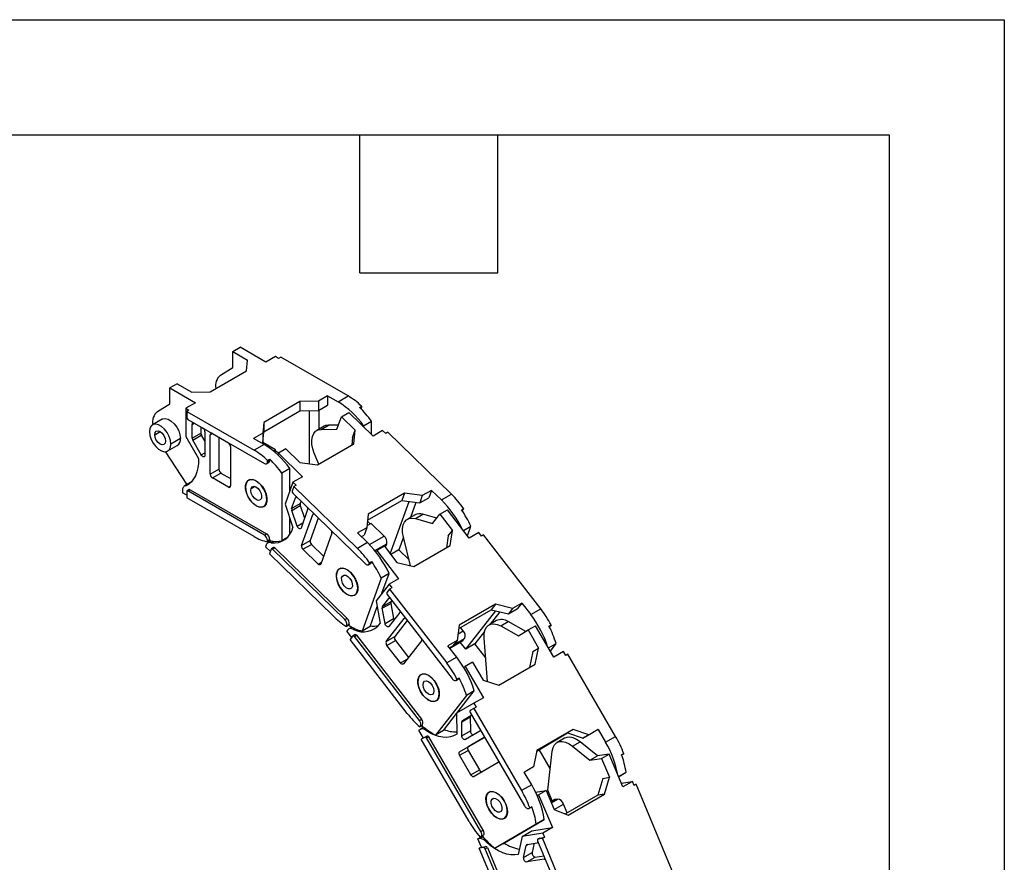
# Model space of a CAD drawing. Header units: millimetres. Extents: x 0 to 1676, y 0 to 1295.
# Tile 11 of 11: x 1350 to 1676, y 1016 to 1295. Entities that reach past the tile are written whole.
import ezdxf

# ---------------------------------------------------------------- set-up
doc = ezdxf.new("R2010")
doc.units = ezdxf.units.MM
doc.header["$LTSCALE"] = 6
doc.layers.add('TEXT', color=140, linetype='Continuous', lineweight=25)

msp = doc.modelspace()

# ---------------------------------------------------------------- linework, layer by layer
at = {"color": 7, "linetype": 'Continuous'}
for p, q in [((0.01, 1295.42), (1676.41, 1295.42)), ((1676.41, 1295.42), (1676.41, 0.02))]:
    msp.add_line(p, q, dxfattribs=at)
for p, q in [((1420.95, 1185.49), (1423.43, 1186.92)), ((1431.91, 1182.02), (1423.43, 1186.92)), ((1420.95, 1185.49), (1425.83, 1182.67)), ((1420.95, 1180.18), (1420.95, 1185.49)), ((1435.09, 1183.85), (1431.91, 1182.02)), ((1436.15, 1183.24), (1435.09, 1183.85)), ((1436.86, 1183.65), (1436.15, 1183.24)), ((1459.13, 1170.79), (1436.86, 1183.65)), ((1416.89, 1177.68), (1420.95, 1180.18)), ((1425.55, 1179.16), (1425.83, 1182.67)), ((1413.53, 1172.22), (1425.55, 1179.16)), ((1402.57, 1174.87), (1400.09, 1173.45)), ((1402.57, 1174.87), (1407.45, 1172.06)), ((1400.09, 1173.45), (1408.58, 1168.55)), ((1400.09, 1168.14), (1400.09, 1173.45)), ((1407.45, 1172.06), (1413.53, 1172.22)), ((1452.35, 1170.87), (1449.31, 1169.12)), ((1452.35, 1170.87), (1455.81, 1168.87)), ((1452.35, 1170.87), (1452.35, 1167.77)), ((1455.81, 1168.87), (1459.13, 1170.79)), ((1396.03, 1165.64), (1400.09, 1168.14)), ((1408.58, 1168.55), (1405.39, 1166.71)), ((1443.22, 1168.96), (1431.2, 1162.02)), ((1449.31, 1169.12), (1443.22, 1168.96)), ((1443.22, 1168.96), (1443.22, 1165.85)), ((1449.31, 1169.12), (1449.31, 1166.02)), ((1449.31, 1166.02), (1452.35, 1167.77)), ((1462.88, 1167.02), (1463.59, 1167.43)), ((1463.59, 1167.43), (1463.59, 1167)), ((1405.39, 1166.71), (1406.46, 1166.1)), ((1405.39, 1166.71), (1405.39, 1157.4)), ((1406.46, 1166.1), (1405.75, 1165.69)), ((1405.75, 1165.69), (1405.75, 1163.65)), ((1405.75, 1165.69), (1428.02, 1152.83)), ((1431.2, 1158.91), (1443.22, 1165.85)), ((1443.22, 1165.85), (1449.31, 1166.02)), ((1446.41, 1148.35), (1446.41, 1165.94)), ((1449.45, 1166.1), (1449.45, 1159.74)), ((1455.42, 1159.77), (1456.91, 1163.93)), ((1456.91, 1163.93), (1459.39, 1165.35)), ((1456.91, 1163.93), (1461.53, 1159.43)), ((1467.41, 1157.53), (1459.39, 1165.35)), ((1463.59, 1167), (1463.17, 1166.75)), ((1397.59, 1163.08), (1394.41, 1161.24)), ((1406.1, 1163.04), (1431.42, 1148.42)), ((1407.52, 1161.4), (1408.22, 1161.81)), ((1407.52, 1156.84), (1407.52, 1161.4)), ((1408.22, 1161.81), (1411.05, 1160.18)), ((1410.34, 1160.59), (1410.34, 1158.47)), ((1431.2, 1162.02), (1430.92, 1158.51)), ((1431.2, 1162.02), (1431.2, 1158.91)), ((1451.25, 1160.78), (1448.77, 1159.35)), ((1450.21, 1159.72), (1452.68, 1161.15)), ((1455.93, 1161.18), (1452.68, 1161.15)), ((1464.3, 1160.9), (1466.91, 1162.41)), ((1464.3, 1160.9), (1464.3, 1160.57)), ((1466.91, 1158.02), (1466.91, 1162.41)), ((1395.11, 1157.95), (1396.91, 1158.99)), ((1405.39, 1157.4), (1409.63, 1150.07)), ((1407.52, 1156.84), (1410.34, 1158.47)), ((1407.72, 1156.14), (1410.55, 1157.78)), ((1410.55, 1157.78), (1411.76, 1155.69)), ((1411.76, 1158.95), (1411.76, 1151.13)), ((1413.53, 1157.93), (1414.23, 1158.34)), ((1413.53, 1144.87), (1413.53, 1157.93)), ((1414.23, 1158.34), (1419.54, 1155.28)), ((1430.92, 1158.51), (1427.88, 1156.75)), ((1430.92, 1155.4), (1431.2, 1158.91)), ((1430.92, 1158.51), (1430.92, 1155.4)), ((1450.21, 1159.72), (1455.42, 1159.77)), ((1460.65, 1157), (1461.53, 1159.43)), ((1461.09, 1154.92), (1461.53, 1159.43)), ((1470.59, 1159.37), (1467.41, 1157.53)), ((1471.6, 1158.39), (1470.59, 1159.37)), ((1472.3, 1158.8), (1471.6, 1158.39)), ((1493.36, 1138.27), (1472.3, 1158.8)), ((1399.41, 1152.58), (1402.59, 1154.42)), ((1403.63, 1156.71), (1400.44, 1154.87)), ((1410.55, 1151.25), (1407.72, 1156.14)), ((1416.35, 1157.12), (1416.35, 1146.5)), ((1420.24, 1154.05), (1420.24, 1140.99)), ((1431.35, 1154.75), (1427.88, 1156.75)), ((1431.35, 1154.75), (1428.02, 1152.83)), ((1430.57, 1155.2), (1430.92, 1155.4)), ((1435.09, 1152.99), (1430.92, 1155.4)), ((1449.07, 1147.98), (1461.09, 1154.92)), ((1460.65, 1157), (1460.41, 1154.53)), ((1405.75, 1141.6), (1398.73, 1152.36)), ((1410.55, 1151.25), (1411.76, 1151.94)), ((1434.42, 1152.6), (1435.09, 1152.99)), ((1434.71, 1152.36), (1435.09, 1152.58)), ((1435.09, 1152.58), (1435.09, 1152.99)), ((1435.09, 1152.58), (1436.18, 1151.95)), ((1435.86, 1151.33), (1436.05, 1151.88)), ((1438.53, 1153.31), (1436.05, 1151.88)), ((1436.05, 1151.88), (1444.08, 1144.06)), ((1438.53, 1153.31), (1443.14, 1148.81)), ((1449.41, 1148.18), (1447.94, 1151.8)), ((1432.17, 1148.35), (1432.87, 1148.76)), ((1432.48, 1149.47), (1433.18, 1149.88)), ((1432.48, 1149.03), (1432.48, 1149.47)), ((1432.48, 1149.03), (1433.18, 1149.44)), ((1433.18, 1149.88), (1433.18, 1149.44)), ((1443.14, 1148.81), (1449.07, 1147.98)), ((1413.53, 1144.87), (1416.35, 1146.5)), ((1414.23, 1143.64), (1417.06, 1145.28)), ((1417.06, 1145.28), (1420.24, 1143.44)), ((1439.83, 1146.78), (1437.21, 1145.27)), ((1437.21, 1145.27), (1437.21, 1122.84)), ((1439.83, 1139.27), (1439.83, 1146.78)), ((1407.01, 1142.14), (1404.91, 1140.93)), ((1405.39, 1141.06), (1406.39, 1141.63)), ((1405.91, 1141.5), (1405.75, 1141.6)), ((1419.54, 1140.58), (1414.23, 1143.64)), ((1426.58, 1143.08), (1426.23, 1142.87)), ((1440.9, 1142.22), (1438.27, 1134.94)), ((1444.08, 1144.06), (1440.9, 1142.22)), ((1440.9, 1142.22), (1441.9, 1141.25)), ((1441.9, 1141.25), (1441.19, 1140.84)), ((1404.33, 1139.56), (1404.33, 1138.74)), ((1405.75, 1137.93), (1404.33, 1138.74)), ((1405.75, 1139.15), (1405.75, 1137.11)), ((1406.56, 1139.79), (1405.85, 1139.38)), ((1406.1, 1139.36), (1406.81, 1139.76)), ((1431.42, 1124.74), (1406.1, 1139.36)), ((1406.81, 1139.76), (1432.12, 1125.15)), ((1419.54, 1140.58), (1420.24, 1140.99)), ((1427.02, 1140.2), (1428.14, 1140.85)), ((1441.19, 1140.84), (1440.62, 1139.24)), ((1440.84, 1138.6), (1464.77, 1115.26)), ((1441.19, 1140.84), (1462.25, 1120.31)), ((1477.8, 1138.62), (1465.78, 1131.68)), ((1477.8, 1138.62), (1476.93, 1136.19)), ((1483.72, 1137.79), (1477.8, 1138.62)), ((1483.72, 1137.79), (1482.85, 1135.36)), ((1486.77, 1139.54), (1483.72, 1137.79)), ((1486.77, 1139.54), (1485.89, 1137.11)), ((1486.77, 1139.54), (1490.04, 1136.35)), ((1490.04, 1136.35), (1493.36, 1138.27)), ((1428.02, 1124.25), (1405.75, 1137.11)), ((1432.13, 1135.31), (1432.07, 1135.28)), ((1438.27, 1134.94), (1440.9, 1127.21)), ((1440.46, 1133.5), (1441.75, 1137.07)), ((1440.46, 1133.5), (1443.29, 1135.14)), ((1440.5, 1132.86), (1443.33, 1134.49)), ((1441.75, 1137.07), (1442.16, 1137.31)), ((1443.58, 1135.92), (1443.29, 1135.14)), ((1443.33, 1134.49), (1444.74, 1130.33)), ((1465.58, 1129.65), (1476.93, 1136.19)), ((1473.09, 1118.54), (1479.33, 1135.86)), ((1476.93, 1136.19), (1482.85, 1135.36)), ((1481.62, 1135.53), (1479.82, 1130.55)), ((1482.85, 1135.36), (1485.89, 1137.11)), ((1428.76, 1134.44), (1428.73, 1134.42)), ((1431.23, 1134.21), (1431.58, 1134.42)), ((1442.25, 1127.7), (1440.5, 1132.86)), ((1445.76, 1133.16), (1443.56, 1127.04)), ((1443.75, 1121.31), (1447.43, 1131.53)), ((1447.43, 1131.53), (1447.84, 1131.77)), ((1465.78, 1131.68), (1465.34, 1127.17)), ((1481.3, 1131.41), (1478.83, 1129.98)), ((1481.45, 1130.18), (1483.93, 1131.61)), ((1488.49, 1130.29), (1483.93, 1131.61)), ((1487.12, 1128.54), (1489.55, 1131.65)), ((1489.55, 1131.65), (1492.02, 1133.08)), ((1489.55, 1131.65), (1493.69, 1126.28)), ((1499.23, 1123.75), (1492.02, 1133.08)), ((1496.65, 1133.14), (1497.35, 1133.54)), ((1497.23, 1133.2), (1496.78, 1132.94)), ((1496.87, 1132.82), (1496.98, 1132.88)), ((1497.35, 1133.54), (1497.23, 1133.2)), ((1439.83, 1124.94), (1439.83, 1130.35)), ((1442.25, 1127.7), (1444.2, 1128.82)), ((1449.26, 1130.38), (1446.58, 1122.94)), ((1466.77, 1128.58), (1465.4, 1127.79)), ((1465.55, 1129.34), (1466.49, 1128.42)), ((1471.05, 1124.41), (1466.77, 1128.58)), ((1481.45, 1130.18), (1487.12, 1128.54)), ((1431.42, 1124.74), (1432.12, 1125.15)), ((1453.78, 1125.34), (1450.1, 1115.11)), ((1465.34, 1127.17), (1462.3, 1125.42)), ((1465.58, 1122.23), (1462.3, 1125.42)), ((1463.54, 1124.21), (1464.46, 1124.75)), ((1465.34, 1127.17), (1464.46, 1124.75)), ((1492.27, 1124.47), (1493.69, 1126.28)), ((1492.97, 1121.26), (1493.69, 1126.28)), ((1497.33, 1126.2), (1499.81, 1127.63)), ((1498.67, 1124.46), (1499.81, 1127.63)), ((1502.41, 1125.58), (1499.23, 1123.75)), ((1503.31, 1124.42), (1502.41, 1125.58)), ((1504.02, 1124.82), (1503.31, 1124.42)), ((1522.93, 1100.32), (1504.02, 1124.82)), ((1432.07, 1121.47), (1431.84, 1120.83)), ((1432.48, 1122.91), (1433.18, 1123.31)), ((1432.48, 1122.47), (1432.48, 1122.91)), ((1433.18, 1122.88), (1432.48, 1122.47)), ((1433.68, 1122.78), (1432.56, 1122.14)), ((1433.18, 1123.31), (1433.18, 1122.88)), ((1433.66, 1122.14), (1434.57, 1122.67)), ((1438.83, 1123.77), (1437.21, 1122.84)), ((1443.75, 1121.31), (1446.58, 1122.94)), ((1444.19, 1120.02), (1447.02, 1121.65)), ((1447.02, 1121.65), (1451.04, 1117.72)), ((1465.58, 1122.23), (1462.25, 1120.31)), ((1466.19, 1121.61), (1471.05, 1124.41)), ((1468, 1119.57), (1471.92, 1121.83)), ((1471.58, 1120.87), (1471.92, 1121.83)), ((1477.47, 1124.03), (1475.97, 1119.85)), ((1479.82, 1114.59), (1477.46, 1124.07)), ((1492.27, 1124.47), (1491.71, 1120.53)), ((1433.43, 1119.28), (1431.84, 1120.83)), ((1433.71, 1120.07), (1433.13, 1118.47)), ((1454.19, 1097.94), (1433.13, 1118.47)), ((1434.5, 1120.58), (1433.79, 1120.17)), ((1434.16, 1120.06), (1434.87, 1120.47)), ((1458.09, 1096.73), (1434.16, 1120.06)), ((1434.87, 1120.47), (1458.8, 1097.13)), ((1449.2, 1115.13), (1444.19, 1120.02)), ((1468.33, 1119.16), (1468.69, 1119.61)), ((1471.16, 1121.04), (1468.69, 1119.61)), ((1468.69, 1119.61), (1475.89, 1110.27)), ((1471.16, 1121.04), (1475.3, 1115.67)), ((1471.38, 1120.76), (1471.58, 1120.87)), ((1471.41, 1120.72), (1471.49, 1120.76)), ((1475.97, 1119.85), (1473.28, 1118.29)), ((1479.33, 1116.57), (1475.97, 1119.85)), ((1480.95, 1114.32), (1492.97, 1121.26)), ((1449.2, 1115.13), (1450.34, 1115.79)), ((1465.87, 1114.92), (1466.57, 1115.33)), ((1466.12, 1115.24), (1466.83, 1115.65)), ((1466.12, 1115.24), (1466.24, 1115.58)), ((1466.24, 1115.58), (1466.95, 1115.99)), ((1466.95, 1115.99), (1466.83, 1115.65)), ((1475.3, 1115.67), (1480.95, 1114.32)), ((1456.74, 1113.76), (1456.28, 1113.5)), ((1472.73, 1112), (1470.12, 1110.49)), ((1470.37, 1105.44), (1472.73, 1112)), ((1457.25, 1111.15), (1457.83, 1111.49)), ((1470.12, 1110.49), (1463.79, 1092.93)), ((1472.71, 1108.44), (1468.45, 1102.99)), ((1475.89, 1110.27), (1472.71, 1108.44)), ((1472.71, 1108.44), (1473.61, 1107.27)), ((1461.89, 1105.34), (1461.79, 1105.28)), ((1472.9, 1106.86), (1471.97, 1105.67)), ((1473.61, 1107.27), (1472.9, 1106.86)), ((1472.9, 1106.86), (1491.82, 1082.36)), ((1461.28, 1104.84), (1461.61, 1105.03)), ((1468.45, 1102.99), (1469.81, 1095.47)), ((1470.47, 1100.48), (1473.3, 1102.11)), ((1470.56, 1101.05), (1472.64, 1103.71)), ((1470.56, 1101.05), (1473.39, 1102.68)), ((1472.08, 1105.04), (1493.58, 1077.19)), ((1472.64, 1103.71), (1472.87, 1103.85)), ((1473.3, 1102.11), (1474.21, 1097.09)), ((1473.65, 1103.01), (1473.39, 1102.68)), ((1516.67, 1102.21), (1513.63, 1100.46)), ((1516.67, 1102.21), (1515.25, 1100.4)), ((1516.67, 1102.21), (1519.61, 1098.4)), ((1466.41, 1094.44), (1468.8, 1101.08)), ((1471.38, 1095.46), (1470.47, 1100.48)), ((1476.25, 1099.05), (1472.67, 1094.47)), ((1495.8, 1093.79), (1506.56, 1100)), ((1507.98, 1101.81), (1495.96, 1094.87)), ((1498.09, 1086.92), (1508.03, 1099.64)), ((1509.44, 1099.31), (1506.23, 1095.19)), ((1507.98, 1101.81), (1506.56, 1100)), ((1506.56, 1100), (1512.21, 1098.64)), ((1513.63, 1100.46), (1507.98, 1101.81)), ((1513.63, 1100.46), (1512.21, 1098.64)), ((1512.21, 1098.64), (1515.25, 1100.4)), ((1519.61, 1098.4), (1522.93, 1100.32)), ((1458.09, 1096.73), (1458.8, 1097.13)), ((1471.38, 1095.46), (1474.21, 1097.09)), ((1471.77, 1089.46), (1477.75, 1097.1)), ((1478.75, 1096.4), (1474.6, 1091.09)), ((1477.75, 1097.1), (1477.98, 1097.23)), ((1508.28, 1096.38), (1505.8, 1094.95)), ((1509.69, 1094.62), (1512.16, 1096.05)), ((1517.98, 1092.83), (1512.16, 1096.05)), ((1459.34, 1094.86), (1458.63, 1094.45)), ((1458.63, 1094.45), (1458.75, 1094.79)), ((1459.11, 1093.36), (1458.74, 1092.88)), ((1460.35, 1090.8), (1458.74, 1092.88)), ((1458.75, 1094.79), (1459.46, 1095.2)), ((1459.46, 1095.2), (1459.34, 1094.86)), ((1460.44, 1094.23), (1459.43, 1093.66)), ((1460.98, 1093.43), (1461.5, 1093.72)), ((1466.41, 1094.44), (1463.79, 1092.93)), ((1495.96, 1094.87), (1495.24, 1089.85)), ((1495.55, 1091.99), (1497.27, 1092.99)), ((1497.27, 1092.99), (1496.39, 1094.13)), ((1504.31, 1092.74), (1501.13, 1088.68)), ((1509.69, 1094.62), (1515.53, 1091.39)), ((1515.53, 1091.39), (1518.77, 1093.29)), ((1518.77, 1093.29), (1521.24, 1094.72)), ((1518.77, 1093.29), (1522.23, 1087.32)), ((1527.27, 1084.34), (1521.24, 1094.72)), ((1525.65, 1094.55), (1526.35, 1094.96)), ((1526.15, 1094.7), (1525.7, 1094.44)), ((1525.72, 1094.41), (1526, 1094.57)), ((1526.35, 1094.96), (1526.15, 1094.7)), ((1460.77, 1091.33), (1459.83, 1090.14)), ((1478.75, 1065.64), (1459.83, 1090.14)), ((1461.53, 1091.78), (1460.82, 1091.38)), ((1461.26, 1091.18), (1461.96, 1091.59)), ((1482.75, 1063.34), (1461.26, 1091.18)), ((1461.96, 1091.59), (1483.46, 1063.74)), ((1471.77, 1089.46), (1474.6, 1091.09)), ((1472, 1088.2), (1474.83, 1089.83)), ((1474.83, 1089.83), (1479.16, 1084.22)), ((1483.45, 1089.71), (1477.48, 1082.07)), ((1495.24, 1089.85), (1492.2, 1088.09)), ((1492.84, 1087.26), (1497.17, 1089.76)), ((1492.85, 1087.25), (1497.12, 1089.71)), ((1495.24, 1089.85), (1493.82, 1088.03)), ((1494.09, 1088.38), (1497.73, 1090.48)), ((1498.09, 1086.92), (1496.3, 1089.24)), ((1497.17, 1089.76), (1497.73, 1090.48)), ((1505.35, 1076.22), (1504.18, 1090.63)), ((1476.51, 1082.37), (1472, 1088.2)), ((1495.14, 1084.28), (1492.2, 1088.09)), ((1492.73, 1087.4), (1493.82, 1088.03)), ((1501.13, 1088.68), (1498.09, 1086.92)), ((1504.71, 1084.04), (1501.13, 1088.68)), ((1520.34, 1086.21), (1519.22, 1080.85)), ((1520.34, 1086.21), (1522.23, 1087.32)), ((1521.11, 1081.94), (1522.23, 1087.32)), ((1525.53, 1087.34), (1528.02, 1088.78)), ((1526.11, 1086.33), (1528.02, 1088.78)), ((1530.45, 1086.18), (1527.27, 1084.34)), ((1531.2, 1084.88), (1530.45, 1086.18)), ((1476.51, 1082.37), (1478.71, 1083.64)), ((1495.14, 1084.28), (1491.82, 1082.36)), ((1500.38, 1082.67), (1497.91, 1081.25)), ((1500.38, 1082.67), (1503.85, 1076.71)), ((1531.91, 1085.29), (1531.2, 1084.88)), ((1547.73, 1058.05), (1531.91, 1085.29)), ((1497.42, 1080.96), (1497.91, 1081.25)), ((1497.91, 1081.25), (1503.93, 1070.87)), ((1509.09, 1075), (1521.11, 1081.94)), ((1483.25, 1078.47), (1483.66, 1078.7)), ((1494.89, 1076.61), (1495.6, 1077.02)), ((1495.04, 1076.74), (1495.75, 1077.15)), ((1495.04, 1076.74), (1495.24, 1077)), ((1495.24, 1077), (1495.95, 1077.41)), ((1495.95, 1077.41), (1495.75, 1077.15)), ((1503.85, 1076.71), (1509.09, 1075)), ((1495.16, 1065.75), (1500.94, 1073.15)), ((1500.94, 1073.15), (1498.33, 1071.64)), ((1498.33, 1071.64), (1488.07, 1058.51)), ((1488.66, 1070.04), (1488.27, 1069.82)), ((1503.93, 1070.87), (1500.75, 1069.03)), ((1500.75, 1069.03), (1495.07, 1065.7)), ((1500.8, 1067.33), (1499.55, 1066.6)), ((1500.75, 1069.03), (1501.5, 1067.73)), ((1501.5, 1067.73), (1500.8, 1067.33)), ((1500.8, 1067.33), (1516.61, 1040.09)), ((1482.75, 1063.34), (1483.46, 1063.74)), ((1490.69, 1060.02), (1495.07, 1065.64)), ((1495.07, 1065.7), (1495.1, 1058.77)), ((1496.78, 1062.88), (1499.61, 1064.51)), ((1496.8, 1058.25), (1496.78, 1062.88)), ((1496.99, 1063.34), (1499.77, 1064.97)), ((1496.99, 1063.34), (1499.81, 1064.97)), ((1499.55, 1066.02), (1517.53, 1035.06)), ((1499.61, 1064.51), (1499.63, 1059.88)), ((1499.89, 1065.02), (1499.81, 1064.97)), ((1483.07, 1060.38), (1482.57, 1060.09)), ((1484.08, 1057.5), (1482.57, 1060.09)), ((1483.6, 1061.61), (1482.89, 1061.2)), ((1482.89, 1061.2), (1483.09, 1061.45)), ((1483.09, 1061.45), (1483.8, 1061.86)), ((1484.24, 1061.06), (1483.13, 1060.42)), ((1483.8, 1061.86), (1483.6, 1061.61)), ((1485.11, 1059.84), (1485.52, 1060.08)), ((1490.69, 1060.02), (1488.07, 1058.51)), ((1496.8, 1058.25), (1499.63, 1059.88)), ((1502.78, 1059.79), (1498.01, 1056.98)), ((1533.66, 1060.32), (1521.64, 1053.38)), ((1533.66, 1060.32), (1531.77, 1059.21)), ((1538.9, 1058.61), (1533.66, 1060.32)), ((1541.94, 1060.37), (1538.9, 1058.61)), ((1541.94, 1060.37), (1540.05, 1059.25)), ((1541.94, 1060.37), (1544.4, 1056.13)), ((1484.62, 1057.82), (1483.37, 1057.09)), ((1499.19, 1029.85), (1483.37, 1057.09)), ((1484.62, 1057.82), (1485.32, 1058.23)), ((1485.12, 1057.53), (1485.82, 1057.94)), ((1503.09, 1026.58), (1485.12, 1057.53)), ((1485.82, 1057.94), (1503.8, 1026.98)), ((1496.07, 1052.94), (1504.04, 1057.62)), ((1504.16, 1057.67), (1498.9, 1054.58)), ((1521.6, 1053.2), (1531.81, 1059.2)), ((1521.64, 1053.36), (1531.77, 1059.21)), ((1531.84, 1059.19), (1522.46, 1053.67)), ((1530.83, 1057.46), (1528.35, 1056.03)), ((1531.77, 1059.21), (1537.01, 1057.5)), ((1533.5, 1054.84), (1535.97, 1056.26)), ((1541.69, 1051.59), (1535.97, 1056.26)), ((1537.01, 1057.5), (1540.05, 1059.25)), ((1538.9, 1058.61), (1537.01, 1057.5)), ((1544.4, 1056.13), (1547.73, 1058.05)), ((1496.07, 1052.94), (1498.9, 1054.58)), ((1496.07, 1051.79), (1498.9, 1053.42)), ((1498.9, 1053.42), (1502.67, 1046.93)), ((1521.64, 1053.38), (1520.52, 1048)), ((1522.46, 1053.67), (1521.6, 1053.18)), ((1526.07, 1047.46), (1522.46, 1053.67)), ((1525.23, 1040.26), (1526.74, 1053.16)), ((1533.5, 1054.84), (1539.22, 1050.16)), ((1499.84, 1045.3), (1496.07, 1051.79)), ((1539.22, 1050.16), (1541.69, 1051.59)), ((1539.22, 1050.16), (1543.1, 1050.77)), ((1545.58, 1052.19), (1541.69, 1051.59)), ((1543.1, 1050.77), (1545.58, 1052.19)), ((1543.1, 1050.77), (1545.71, 1044.5)), ((1550.12, 1041.3), (1545.58, 1052.19)), ((1549.7, 1051.91), (1550.41, 1052.32)), ((1550.14, 1052.16), (1549.7, 1051.91)), ((1550.41, 1052.32), (1550.14, 1052.16)), ((1499.84, 1045.3), (1502.67, 1046.93)), ((1508.81, 1049.41), (1500.84, 1044.73)), ((1520.52, 1048), (1517.48, 1046.24)), ((1517.49, 1046.23), (1518.63, 1046.89)), ((1520.52, 1048), (1518.63, 1046.89)), ((1519.94, 1042.01), (1517.48, 1046.24)), ((1543.44, 1044.15), (1541.82, 1038.59)), ((1543.44, 1044.15), (1545.71, 1044.5)), ((1544.08, 1038.94), (1545.71, 1044.5)), ((1548.69, 1044.73), (1551.17, 1046.16)), ((1548.7, 1044.71), (1551.17, 1046.16)), ((1519.94, 1042.01), (1516.61, 1040.09)), ((1521.21, 1039.61), (1524.72, 1040.15)), ((1524.72, 1040.15), (1522.24, 1038.72)), ((1524.72, 1040.15), (1527.33, 1033.89)), ((1526.73, 1036.66), (1525.23, 1040.26)), ((1549.59, 1042.56), (1553.3, 1043.13)), ((1553.3, 1043.13), (1550.12, 1041.3)), ((1553.87, 1041.77), (1553.3, 1043.13)), ((1553.75, 1042.05), (1554.58, 1042.18)), ((1554.58, 1042.18), (1553.87, 1041.77)), ((1566.5, 1013.57), (1554.58, 1042.18)), ((1506.13, 1039.74), (1505.81, 1039.55)), ((1506.42, 1039.76), (1506.53, 1039.83)), ((1521.67, 1038.63), (1522.24, 1038.72)), ((1522.24, 1038.72), (1526.79, 1027.83)), ((1527.55, 1037.13), (1526.28, 1036.4)), ((1526.29, 1036.39), (1527.61, 1037.15)), ((1526.41, 1036.08), (1528.5, 1037.29)), ((1528.5, 1037.29), (1527.61, 1037.15)), ((1541.82, 1038.59), (1531.08, 1032.39)), ((1532.06, 1032), (1544.08, 1038.94)), ((1544.08, 1038.94), (1541.82, 1038.59)), ((1519.03, 1034.2), (1519.74, 1034.61)), ((1519.03, 1034.2), (1519.3, 1034.36)), ((1519.3, 1034.36), (1520, 1034.76)), ((1520, 1034.76), (1519.74, 1034.61)), ((1527.33, 1033.89), (1532.06, 1032)), ((1527.36, 1033.87), (1530.45, 1035.66)), ((1531.67, 1032.73), (1530.45, 1035.66)), ((1509.83, 1033.23), (1509.28, 1032.91)), ((1510.41, 1022.49), (1524.09, 1030.53)), ((1510.81, 1030.89), (1511.27, 1031.16)), ((1524.09, 1030.53), (1521.47, 1029.02)), ((1503.09, 1026.58), (1503.8, 1026.98)), ((1521.47, 1029.02), (1507.8, 1020.98)), ((1519.98, 1026.77), (1526.79, 1027.83)), ((1526.79, 1027.83), (1523.6, 1025.99)), ((1502.13, 1024.11), (1503.64, 1024.98)), ((1502.73, 1024.21), (1502.13, 1024.11)), ((1503.27, 1021.39), (1502.13, 1024.11)), ((1502.73, 1024.21), (1503.78, 1024.81)), ((1503.54, 1025.09), (1502.84, 1024.68)), ((1502.84, 1024.68), (1503.1, 1024.84)), ((1503.1, 1024.84), (1503.81, 1025.25)), ((1503.81, 1025.25), (1503.54, 1025.09)), ((1516.8, 1024.93), (1515.49, 1018.94)), ((1516.8, 1024.93), (1519.98, 1026.77)), ((1523.6, 1025.99), (1516.8, 1024.93)), ((1522.62, 1024.37), (1521.91, 1023.97)), ((1521.97, 1023.99), (1522.68, 1024.39)), ((1523.46, 1024.22), (1521.97, 1023.99)), ((1522.68, 1024.39), (1524.17, 1024.63)), ((1524.17, 1024.63), (1523.46, 1024.22)), ((1523.46, 1024.22), (1535.39, 995.61)), ((1523.6, 1025.99), (1524.17, 1024.63)), ((1502.56, 1020.98), (1503.27, 1021.39)), ((1504.06, 1021.21), (1502.56, 1020.98)), ((1514.49, 992.37), (1502.56, 1020.98)), ((1503.27, 1021.39), (1504.76, 1021.62)), ((1504.06, 1021.21), (1504.76, 1021.62)), ((1504.54, 1020.8), (1505.25, 1021.21)), ((1518.1, 988.29), (1504.54, 1020.8)), ((1504.84, 1023.08), (1505.2, 1023.29)), ((1505.25, 1021.21), (1518.81, 988.7)), ((1510.41, 1022.49), (1507.8, 1020.98)), ((1517.23, 1017.95), (1518.11, 1021.95)), ((1518.11, 1021.95), (1518.78, 1022.34)), ((1518.42, 1022.28), (1521.75, 1022.8)), ((1520.73, 1022.64), (1520.06, 1019.58)), ((1521.86, 1023.49), (1535.42, 990.97)), ((1517.23, 1017.95), (1520.06, 1019.58)), ((1518.3, 1016.47), (1521.13, 1018.1)), ((1524.03, 1017.35), (1518.3, 1016.47)), ((1521.13, 1018.1), (1523.93, 1018.53)), ((1524.03, 1017.35), (1524.24, 1017.48))]:
    msp.add_line(p, q)
at = {"flags": 128}
for points in [[(1400.44, 1154.87), (1400.3, 1156.1), (1399.88, 1157.4), (1399.22, 1158.66), (1398.38, 1159.78), (1397.41, 1160.66), (1396.41, 1161.24), (1395.44, 1161.47), (1394.59, 1161.33), (1393.93, 1160.83), (1393.52, 1160.02), (1393.37, 1158.95)], [(1397.59, 1163.08), (1397.78, 1163.17), (1398.62, 1163.31), (1399.59, 1163.08), (1400.59, 1162.5), (1401.56, 1161.61), (1402.41, 1160.5), (1403.07, 1159.24), (1403.48, 1157.94), (1403.63, 1156.71)], [(1452.68, 1161.15), (1451.71, 1160.99), (1451.25, 1160.78)], [(1393.37, 1158.95), (1393.52, 1157.72), (1393.93, 1156.42), (1394.59, 1155.16), (1395.44, 1154.04), (1396.41, 1153.16), (1397.41, 1152.58), (1398.38, 1152.35), (1399.22, 1152.49), (1399.88, 1152.99), (1400.3, 1153.8), (1400.44, 1154.87)], [(1395.11, 1157.95), (1395.24, 1158.67), (1395.63, 1159.12), (1396.22, 1159.23), (1396.91, 1158.99), (1397.6, 1158.44), (1398.18, 1157.65), (1398.58, 1156.75), (1398.71, 1155.87)], [(1398.71, 1155.87), (1398.58, 1155.15), (1398.18, 1154.7), (1397.6, 1154.59), (1396.91, 1154.83), (1396.22, 1155.39), (1395.63, 1156.17), (1395.24, 1157.08), (1395.11, 1157.95)], [(1447.94, 1151.8), (1447.44, 1153.31), (1447.17, 1154.77), (1447.13, 1156.14), (1447.33, 1157.34), (1447.76, 1158.34), (1448.4, 1159.09), (1449.23, 1159.56), (1450.21, 1159.72)], [(1411.76, 1151.13), (1411.73, 1150.91), (1411.64, 1150.74), (1411.5, 1150.64), (1411.32, 1150.62), (1411.12, 1150.68), (1410.91, 1150.81), (1410.72, 1151.01), (1410.55, 1151.25)], [(1409.63, 1150.07), (1409.6, 1148.48), (1409.42, 1146.99), (1409.09, 1145.62), (1408.61, 1144.38), (1408, 1143.3), (1407.25, 1142.37), (1406.38, 1141.62), (1405.39, 1141.06)], [(1428.73, 1134.42), (1427.72, 1135.17), (1426.8, 1136.19), (1426.03, 1137.4), (1425.48, 1138.7), (1425.19, 1140), (1425.19, 1141.17), (1425.48, 1142.13), (1426.03, 1142.8), (1426.8, 1143.12), (1427.72, 1143.08), (1428.73, 1142.66)], [(1425.39, 1141.8), (1425.2, 1140.77), (1425.29, 1139.56), (1425.67, 1138.26), (1426.29, 1136.99), (1427.11, 1135.84), (1428.07, 1134.91), (1429.07, 1134.28), (1430.05, 1133.99), (1430.92, 1134.07), (1431.61, 1134.51), (1432.07, 1135.28)], [(1432.07, 1135.28), (1432.26, 1136.31), (1432.16, 1137.53), (1431.79, 1138.82), (1431.16, 1140.09), (1430.34, 1141.24), (1429.39, 1142.17), (1428.39, 1142.8), (1427.41, 1143.09), (1426.54, 1143.01), (1425.85, 1142.57), (1425.39, 1141.8)], [(1428.73, 1142.66), (1429.73, 1141.92), (1430.66, 1140.9), (1431.43, 1139.68), (1431.98, 1138.38), (1432.26, 1137.09), (1432.26, 1135.91), (1431.98, 1134.95), (1431.43, 1134.28), (1430.66, 1133.96), (1429.73, 1134), (1428.73, 1134.42)], [(1430.43, 1136.88), (1430.08, 1136.38), (1429.52, 1136.21), (1428.84, 1136.4), (1428.14, 1136.91), (1427.53, 1137.67), (1427.11, 1138.56), (1426.93, 1139.45), (1427.02, 1140.2)], [(1427.02, 1140.2), (1427.38, 1140.7), (1427.94, 1140.87), (1428.62, 1140.68), (1429.32, 1140.17), (1429.92, 1139.41), (1430.35, 1138.52), (1430.53, 1137.63), (1430.43, 1136.88)], [(1477.46, 1124.07), (1477.21, 1125.53), (1477.19, 1126.88), (1477.41, 1128.07), (1477.86, 1129.05), (1478.53, 1129.78), (1479.37, 1130.22), (1480.36, 1130.35), (1481.45, 1130.18)], [(1443.56, 1127.04), (1443.46, 1126.88), (1443.31, 1126.79), (1443.13, 1126.78), (1442.93, 1126.85), (1442.72, 1126.99), (1442.53, 1127.19), (1442.37, 1127.43), (1442.25, 1127.7)], [(1434.16, 1120.06), (1434.09, 1120.12), (1434.02, 1120.16), (1433.95, 1120.19), (1433.89, 1120.2), (1433.83, 1120.19), (1433.78, 1120.16), (1433.74, 1120.12), (1433.71, 1120.07)], [(1450.1, 1115.11), (1450.04, 1115), (1449.96, 1114.92), (1449.86, 1114.87), (1449.74, 1114.85), (1449.61, 1114.87), (1449.48, 1114.93), (1449.34, 1115.01), (1449.2, 1115.13)], [(1464.77, 1115.26), (1464.97, 1115.09), (1465.18, 1114.96), (1465.39, 1114.88), (1465.58, 1114.85), (1465.76, 1114.87), (1465.91, 1114.95), (1466.03, 1115.07), (1466.12, 1115.24)], [(1455.78, 1113.06), (1455.38, 1112.23), (1455.25, 1111.15), (1455.41, 1109.91), (1455.84, 1108.61), (1456.51, 1107.36), (1457.36, 1106.25), (1458.33, 1105.38), (1459.34, 1104.82), (1460.3, 1104.61), (1461.14, 1104.77), (1461.79, 1105.28)], [(1457.65, 1105.98), (1456.75, 1107.04), (1456.01, 1108.27), (1455.5, 1109.58), (1455.26, 1110.86), (1455.31, 1112.01), (1455.64, 1112.93), (1456.23, 1113.55), (1457.02, 1113.81), (1457.97, 1113.71), (1458.98, 1113.23), (1459.98, 1112.44)], [(1461.79, 1105.28), (1462.19, 1106.11), (1462.32, 1107.19), (1462.16, 1108.43), (1461.73, 1109.73), (1461.06, 1110.98), (1460.2, 1112.09), (1459.23, 1112.96), (1458.23, 1113.52), (1457.27, 1113.73), (1456.43, 1113.58), (1455.78, 1113.06)], [(1459.98, 1112.44), (1460.88, 1111.38), (1461.62, 1110.15), (1462.13, 1108.84), (1462.37, 1107.56), (1462.32, 1106.41), (1461.99, 1105.49), (1461.4, 1104.88), (1460.61, 1104.61), (1459.66, 1104.72), (1458.65, 1105.19), (1457.65, 1105.98)], [(1460.31, 1107.19), (1459.83, 1106.87), (1459.19, 1106.91), (1458.49, 1107.29), (1457.83, 1107.95), (1457.32, 1108.8), (1457.03, 1109.71), (1457, 1110.54), (1457.25, 1111.15)], [(1457.25, 1111.15), (1457.73, 1111.47), (1458.37, 1111.43), (1459.08, 1111.06), (1459.74, 1110.39), (1460.25, 1109.54), (1460.54, 1108.63), (1460.56, 1107.8), (1460.31, 1107.19)], [(1472.67, 1094.47), (1472.53, 1094.36), (1472.36, 1094.33), (1472.16, 1094.38), (1471.95, 1094.51), (1471.76, 1094.69), (1471.58, 1094.93), (1471.46, 1095.19), (1471.38, 1095.46)], [(1474.21, 1097.09), (1474.28, 1096.82), (1474.37, 1096.64)], [(1460.98, 1093.43), (1460.7, 1093.59), (1460.43, 1093.7), (1460.16, 1093.77), (1459.9, 1093.79), (1459.67, 1093.75), (1459.45, 1093.67), (1459.27, 1093.54), (1459.11, 1093.36)], [(1504.18, 1090.63), (1504.18, 1091.97), (1504.42, 1093.14), (1504.89, 1094.1), (1505.57, 1094.8), (1506.43, 1095.21), (1507.43, 1095.32), (1508.53, 1095.12), (1509.69, 1094.62)], [(1526.15, 1094.7), (1526.03, 1094.59), (1526, 1094.57)], [(1461.26, 1091.18), (1461.19, 1091.25), (1461.13, 1091.31), (1461.06, 1091.36), (1460.99, 1091.39), (1460.92, 1091.4), (1460.86, 1091.39), (1460.81, 1091.37), (1460.77, 1091.33)], [(1461.53, 1091.78), (1461.57, 1091.8), (1461.63, 1091.81), (1461.7, 1091.8), (1461.76, 1091.77), (1461.83, 1091.72), (1461.9, 1091.66), (1461.96, 1091.59)], [(1497.12, 1089.71), (1497.13, 1089.72), (1497.17, 1089.76)], [(1477.48, 1082.07), (1477.39, 1081.99), (1477.29, 1081.94), (1477.17, 1081.93), (1477.04, 1081.96), (1476.9, 1082.02), (1476.76, 1082.11), (1476.63, 1082.23), (1476.51, 1082.37)], [(1483.25, 1078.47), (1482.65, 1077.88), (1482.3, 1076.99), (1482.24, 1075.87), (1482.46, 1074.61), (1482.94, 1073.31), (1483.66, 1072.08), (1484.54, 1071.02), (1485.53, 1070.21), (1486.53, 1069.72), (1487.47, 1069.58), (1488.27, 1069.82)], [(1483.92, 1071.75), (1483.14, 1072.96), (1482.58, 1074.26), (1482.28, 1075.56), (1482.26, 1076.74), (1482.54, 1077.71), (1483.07, 1078.4), (1483.83, 1078.74), (1484.75, 1078.72), (1485.75, 1078.32), (1486.76, 1077.59), (1487.69, 1076.58)], [(1488.27, 1069.82), (1488.87, 1070.41), (1489.22, 1071.3), (1489.29, 1072.42), (1489.07, 1073.68), (1488.58, 1074.98), (1487.87, 1076.21), (1486.98, 1077.27), (1486, 1078.08), (1485, 1078.57), (1484.05, 1078.7), (1483.25, 1078.47)], [(1487.69, 1076.58), (1488.47, 1075.38), (1489.03, 1074.07), (1489.33, 1072.78), (1489.35, 1071.6), (1489.07, 1070.62), (1488.54, 1069.94), (1487.78, 1069.59), (1486.86, 1069.62), (1485.86, 1070.01), (1484.85, 1070.75), (1483.92, 1071.75)], [(1487.04, 1071.94), (1486.46, 1071.82), (1485.77, 1072.06), (1485.08, 1072.61), (1484.49, 1073.4), (1484.1, 1074.3), (1483.96, 1075.18), (1484.09, 1075.9), (1484.48, 1076.35)], [(1484.48, 1076.35), (1485.07, 1076.47), (1485.75, 1076.23), (1486.45, 1075.68), (1487.03, 1074.89), (1487.43, 1073.99), (1487.57, 1073.11), (1487.43, 1072.39), (1487.04, 1071.94)], [(1493.58, 1077.19), (1493.77, 1076.98), (1493.97, 1076.8), (1494.18, 1076.67), (1494.38, 1076.58), (1494.58, 1076.54), (1494.76, 1076.56), (1494.92, 1076.63), (1495.04, 1076.74)], [(1495.75, 1077.15), (1495.62, 1077.03), (1495.6, 1077.02)], [(1499.55, 1066.6), (1499.51, 1066.56), (1499.48, 1066.51), (1499.46, 1066.44), (1499.45, 1066.37), (1499.46, 1066.28), (1499.48, 1066.19), (1499.51, 1066.1), (1499.55, 1066.02)], [(1495.1, 1058.77), (1494.1, 1058.23), (1493, 1057.88), (1491.82, 1057.72), (1490.56, 1057.76), (1489.24, 1058), (1487.88, 1058.43), (1486.5, 1059.04), (1485.11, 1059.84)], [(1485.12, 1057.53), (1485.06, 1057.62), (1485, 1057.69), (1484.94, 1057.75), (1484.87, 1057.8), (1484.8, 1057.83), (1484.73, 1057.84), (1484.67, 1057.84), (1484.62, 1057.82)], [(1485.32, 1058.23), (1485.38, 1058.25), (1485.44, 1058.25), (1485.5, 1058.24), (1485.57, 1058.2), (1485.64, 1058.16), (1485.71, 1058.1), (1485.77, 1058.02), (1485.82, 1057.94)], [(1498.01, 1056.98), (1497.84, 1056.93), (1497.65, 1056.97), (1497.44, 1057.07), (1497.24, 1057.25), (1497.06, 1057.47), (1496.92, 1057.73), (1496.83, 1058), (1496.8, 1058.25)], [(1526.74, 1053.16), (1527, 1054.32), (1527.5, 1055.25), (1528.19, 1055.93), (1529.06, 1056.31), (1530.08, 1056.4), (1531.18, 1056.17), (1532.34, 1055.64), (1533.5, 1054.84)], [(1535.97, 1056.26), (1534.82, 1057.07), (1533.66, 1057.6), (1532.55, 1057.82), (1531.54, 1057.74), (1530.83, 1057.46)], [(1498.9, 1054.58), (1498.81, 1054.5), (1498.75, 1054.4), (1498.71, 1054.27), (1498.69, 1054.12), (1498.71, 1053.95), (1498.75, 1053.77), (1498.81, 1053.59), (1498.9, 1053.42)], [(1496.07, 1051.79), (1495.99, 1051.96), (1495.92, 1052.14), (1495.88, 1052.32), (1495.87, 1052.48), (1495.88, 1052.64), (1495.92, 1052.77), (1495.98, 1052.87), (1496.07, 1052.94)], [(1500.84, 1044.73), (1500.73, 1044.69), (1500.61, 1044.68), (1500.48, 1044.71), (1500.34, 1044.78), (1500.2, 1044.87), (1500.07, 1044.99), (1499.95, 1045.14), (1499.84, 1045.3)], [(1505.85, 1033.75), (1505.23, 1035.04), (1504.87, 1036.35), (1504.8, 1037.56), (1505.01, 1038.59), (1505.49, 1039.34), (1506.21, 1039.76), (1507.1, 1039.82), (1508.09, 1039.5), (1509.1, 1038.83), (1510.06, 1037.88), (1510.87, 1036.71)], [(1506.42, 1039.76), (1505.65, 1039.45), (1505.1, 1038.79), (1504.81, 1037.85), (1504.81, 1036.69), (1505.09, 1035.41), (1505.62, 1034.12), (1506.38, 1032.92), (1507.29, 1031.9), (1508.29, 1031.15), (1509.29, 1030.73), (1510.2, 1030.68)], [(1510.87, 1036.71), (1511.49, 1035.42), (1511.85, 1034.11), (1511.92, 1032.9), (1511.71, 1031.87), (1511.23, 1031.12), (1510.51, 1030.7), (1509.62, 1030.64), (1508.63, 1030.96), (1507.62, 1031.63), (1506.66, 1032.58), (1505.85, 1033.75)], [(1510.2, 1030.68), (1510.97, 1031), (1511.52, 1031.65), (1511.81, 1032.6), (1511.81, 1033.76), (1511.54, 1035.03), (1511, 1036.33), (1510.24, 1037.53), (1509.33, 1038.55), (1508.33, 1039.29), (1507.34, 1039.71), (1506.42, 1039.76)], [(1509.28, 1032.91), (1508.62, 1032.99), (1507.92, 1033.42), (1507.27, 1034.12), (1506.79, 1034.99), (1506.53, 1035.89), (1506.55, 1036.69), (1506.84, 1037.27), (1507.34, 1037.54)], [(1507.34, 1037.54), (1508, 1037.45), (1508.7, 1037.03), (1509.35, 1036.33), (1509.83, 1035.46), (1510.09, 1034.55), (1510.07, 1033.75), (1509.79, 1033.17), (1509.28, 1032.91)], [(1527.61, 1037.15), (1527.55, 1037.13), (1527.55, 1037.13)], [(1517.53, 1035.06), (1517.69, 1034.81), (1517.88, 1034.6), (1518.08, 1034.41), (1518.28, 1034.27), (1518.49, 1034.17), (1518.69, 1034.13), (1518.87, 1034.14), (1519.03, 1034.2)], [(1503.8, 1026.98), (1503.93, 1026.72), (1504.03, 1026.45), (1504.09, 1026.19), (1504.12, 1025.94), (1504.1, 1025.71), (1504.04, 1025.51), (1503.94, 1025.36), (1503.81, 1025.25)], [(1503.1, 1024.84), (1503.23, 1024.95), (1503.33, 1025.11), (1503.39, 1025.3), (1503.41, 1025.53), (1503.39, 1025.78), (1503.33, 1026.05), (1503.23, 1026.31), (1503.09, 1026.58)], [(1521.97, 1023.99), (1521.92, 1023.97), (1521.87, 1023.93), (1521.84, 1023.88), (1521.82, 1023.82), (1521.81, 1023.75), (1521.81, 1023.66), (1521.83, 1023.58), (1521.86, 1023.49)], [(1522.62, 1024.37), (1522.62, 1024.38), (1522.68, 1024.39)], [(1515.49, 1018.94), (1514.3, 1018.8), (1513.03, 1018.85), (1511.72, 1019.09), (1510.36, 1019.53), (1508.97, 1020.16), (1507.58, 1020.97), (1506.2, 1021.95), (1504.84, 1023.08)]]:
    msp.add_lwpolyline(points, dxfattribs=at)
for centre, radius, start, end in [((1419.82, 1174.17), 4.57, 129.8396, 191.3902), ((1446.81, 1149.83), 24.32, 46.3765, 59.5525), ((1441.03, 1144.64), 28.38, 34.946, 58.6181), ((1398.94, 1162.14), 4.56, 129.7742, 190.9021), ((1440.54, 1143.43), 32.5, 35.7436, 46.5583), ((1462.68, 1166.95), 0.909, 327.9735, 2.6266), ((1406.52, 1163.68), 0.768, 182.6055, 237.3945), ((1407.95, 1161.47), 0.437, 50.7967, 189.214), ((1411.79, 1158.52), 1.44, 181.9565, 211.1437), ((1410.22, 1158.88), 1.54, 2.6055, 57.3945), ((1413.96, 1158), 0.437, 50.7967, 189.214), ((1401.17, 1156.44), 2.47, 305.1121, 6.2001), ((1408.96, 1156.89), 1.44, 181.9565, 211.1437), ((1418.71, 1153.99), 1.54, 2.6055, 57.3945), ((1416.56, 1130.52), 28.38, 34.946, 58.6181), ((1415.7, 1131.86), 24.32, 46.3765, 59.5525), ((1431.83, 1148.93), 0.655, 230.7967, 9.214), ((1432.47, 1149.35), 0.719, 304.0564, 7.2558), ((1410.84, 1126.28), 32.5, 35.7436, 46.5583), ((1415.06, 1144.94), 1.54, 182.6055, 237.3945), ((1417.89, 1146.57), 1.54, 182.6055, 237.3945), ((1405.55, 1139.82), 1.24, 97.1662, 192.2078), ((1405.96, 1139.19), 0.218, 50.7967, 189.214), ((1406.66, 1139.56), 0.251, 54.3824, 114.3071), ((1419.81, 1140.92), 0.437, 230.7967, 9.214), ((1441.3, 1139.11), 0.692, 169.2273, 228.2845), ((1470.21, 1114.67), 33.06, 34.8136, 45.5445), ((1442.1, 1136.97), 0.369, 86.0162, 162.9741), ((1444.26, 1134.86), 1.01, 164.3299, 201.5543), ((1465.51, 1111.58), 34.87, 25.858, 45.2783), ((1441.44, 1133.23), 1.01, 164.3299, 201.5543), ((1444.75, 1133.43), 1.05, 344.9578, 22.3916), ((1447.79, 1131.42), 0.369, 86.0162, 162.9741), ((1482.84, 1128.51), 3.28, 70.7268, 118.033), ((1466.97, 1112.4), 36.21, 24.8825, 34.9436), ((1496.68, 1133.38), 0.576, 301.0143, 342.5761), ((1430.17, 1122.8), 2.31, 2.6055, 57.3945), ((1430.88, 1123.21), 2.31, 2.6055, 57.3945), ((1434.41, 1128.78), 6.68, 263.5862, 346.3725), ((1452.77, 1125.61), 1.05, 344.9578, 22.3916), ((1435.94, 1137.57), 15.5, 239.29, 257.1024), ((1433.13, 1121.18), 1.1, 61.0962, 164.6271), ((1435.29, 1131.99), 9.36, 256.9706, 281.848), ((1447.94, 1122.68), 1.38, 169.2273, 228.2845), ((1440.99, 1097.41), 34.93, 24.6853, 45.2701), ((1469.21, 1122.35), 2.77, 349.2273, 48.2845), ((1434.61, 1120.28), 0.324, 36.5391, 108.9367), ((1445.11, 1121.05), 1.38, 169.2273, 228.2845), ((1439.1, 1096.71), 33.06, 34.8136, 45.5445), ((1471.4, 1120.93), 0.192, 301.0143, 342.5761), ((1466.28, 1115.82), 0.576, 301.0143, 342.5761), ((1437.27, 1095.25), 36.21, 24.8825, 34.9436), ((1472.5, 1105.44), 0.574, 156.5171, 223.9839), ((1472.93, 1103.48), 0.37, 78.0734, 140.8358), ((1474, 1102.29), 0.72, 147.7271, 194.5579), ((1471.17, 1100.66), 0.72, 147.7271, 194.5579), ((1475.68, 1099.42), 0.679, 327.0725, 8.3135), ((1494.42, 1078.35), 35.99, 27.4737, 37.6128), ((1471.85, 1115.82), 25.13, 225.3664, 238.2562), ((1456.71, 1095.18), 2.07, 349.2273, 48.2845), ((1457.42, 1095.58), 2.07, 349.2273, 48.2845), ((1464.16, 1099.79), 7.11, 243.4197, 322.6315), ((1478.04, 1096.87), 0.37, 78.0734, 140.8358), ((1509.93, 1092.84), 3.91, 55.2365, 115.0303), ((1491.41, 1076.63), 35.63, 18.3842, 37.6765), ((1467.93, 1108.61), 16.22, 238.0093, 255.2216), ((1467.61, 1102.39), 7.82, 261.7004, 281.9422), ((1495.62, 1091.39), 2.3, 336.5171, 43.9839), ((1495.17, 1078.62), 34.39, 17.1852, 27.599), ((1472.83, 1089), 1.15, 156.5171, 223.9839), ((1475.66, 1090.63), 1.15, 156.5171, 223.9839), ((1482.88, 1090.08), 0.679, 327.0725, 8.3135), ((1463.31, 1060.39), 35.99, 27.4737, 37.6128), ((1467.03, 1062.56), 35.52, 17.3389, 37.693), ((1465.47, 1061.48), 34.39, 17.1852, 27.599), ((1503.6, 1084.69), 31.31, 217.4722, 228.6005), ((1481.51, 1062.14), 1.72, 336.5171, 43.9839), ((1482.22, 1062.55), 1.72, 336.5171, 43.9839), ((1497.29, 1062.93), 0.506, 126.1635, 185.8231), ((1500.11, 1064.57), 0.506, 126.1635, 185.8231), ((1499.97, 1064.56), 0.459, 66.1361, 116.0572), ((1483.74, 1058.79), 1.73, 37.5671, 112.6983), ((1498.69, 1078.61), 22.74, 228.4106, 242.142), ((1494.71, 1069.3), 9.75, 247.1327, 272.2914), ((1500.89, 1059.82), 1.26, 177.1347, 262.0477), ((1502.51, 1060.17), 0.464, 304.8949, 354.3841), ((1504.24, 1057.21), 0.459, 66.1361, 116.0572), ((1517.11, 1040.22), 35.43, 19.9585, 30.2061), ((1516.05, 1039.36), 32.95, 10.3831, 30.6026), ((1508.54, 1049.79), 0.464, 304.8949, 354.3841), ((1521.97, 1041.76), 29.53, 8.5745, 20.1027), ((1503.58, 1047.3), 0.983, 201.9008, 267.9249), ((1486, 1022.26), 35.43, 19.9585, 30.2061), ((1491.83, 1025.35), 32.67, 9.1171, 30.6509), ((1528.27, 1035.03), 2.28, 16.1526, 84.0604), ((1492.27, 1024.61), 29.53, 8.5745, 20.1027), ((1529.76, 1047.55), 35.33, 210.0779, 220.3441), ((1502.8, 1021.8), 2.41, 32.2103, 91.7461), ((1525.92, 1044), 29.3, 220.1986, 231.7891), ((1504, 1020.65), 0.569, 16.1526, 84.0604), ((1504.7, 1021.05), 0.569, 16.1526, 84.0604), ((1518.19, 1033.75), 13.23, 236.2948, 259.9144), ((1518.49, 1021.9), 0.389, 100.9743, 172.5913), ((1521.8, 1022.14), 0.667, 52.2468, 93.7111), ((1518.51, 1017.74), 1.29, 170.7473, 260.7318), ((1521.34, 1019.38), 1.29, 170.7473, 260.7318), ((1523.96, 1017.72), 0.372, 280.1263, 342.3297)]:
    msp.add_arc(centre, radius, start, end)
at = {"layer": 'TEXT'}
for p, q in [((38.1, 1257.3), (1638.3, 1257.3)), ((1463.04, 1211.58), (1463.04, 1257.3)), ((1508.76, 1211.58), (1508.76, 1257.3)), ((1638.3, 1257.3), (1638.3, 38.1)), ((1463.04, 1211.58), (1508.76, 1211.58))]:
    msp.add_line(p, q, dxfattribs=at)

doc.saveas('drawing.dxf')
